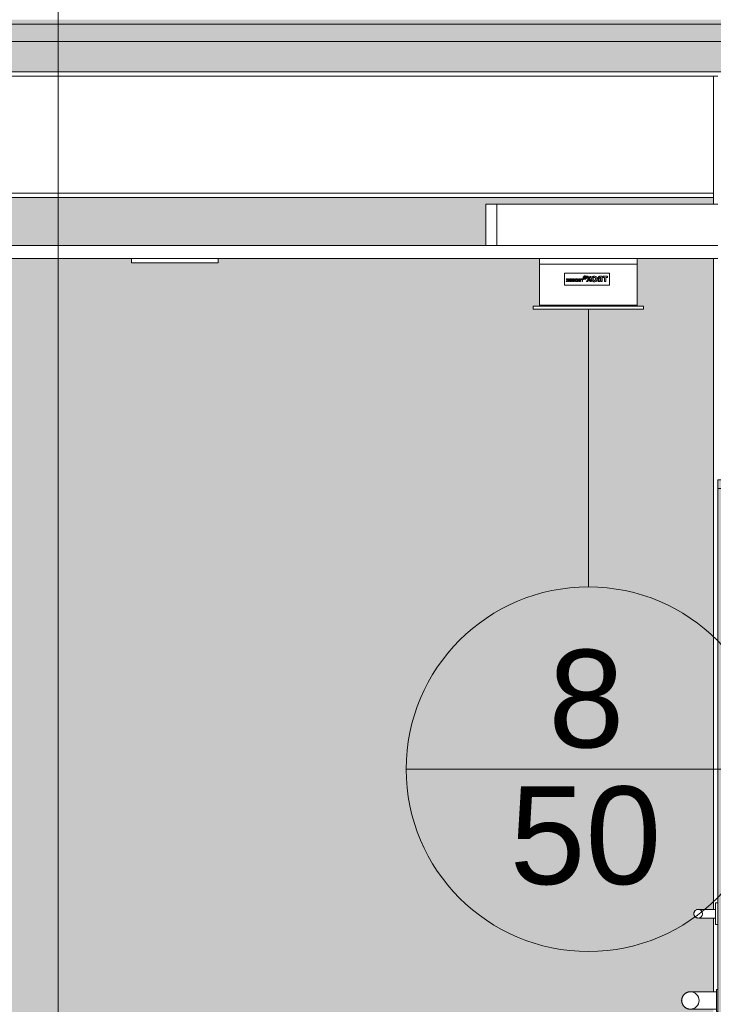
# Model space of a CAD drawing. Header units: metres. Extents: x 3.7 to 90.5, y -1.7 to 14.3.
# Tile 46 of 256: x 33.4 to 35, y 0.8 to 3. Entities that reach past the tile are written whole.
import ezdxf

# ---------------------------------------------------------------- set-up
doc = ezdxf.new("R2010")
doc.units = ezdxf.units.M
for name, color, linetype, lineweight in [('A-CLNG', 7, 'Continuous', 18), ('A-DOOR', 7, 'Continuous', 18), ('A-FLOR', 7, 'Continuous', 18), ('A-FLOR-PATT', 7, 'Continuous', 18), ('A-WALL-PATT', 7, 'Continuous', 18), ('DUTOS', 7, 'Continuous', 18), ('E-LITE-EQPM', 7, 'Continuous', 18), ('G-ANNO-SYMB', 7, 'Continuous', 9), ('G-IMPT', 7, 'Continuous', 18), ('M-HVAC-DUCT', 7, 'Continuous', 18), ('S-BEAM', 7, 'Continuous', 18), ('S-COLS', 7, 'Continuous', 18)]:
    doc.layers.add(name, color=color, linetype=linetype, lineweight=lineweight)
doc.layers.add('M-HVAC-CDFF-IDEN', color=1, linetype='Continuous', lineweight=9, true_color=0xff0000)
doc.styles.add('Arial_1', font='arial.ttf', dxfattribs={"height": 0.225})

# ---------------------------------------------------------------- blocks, each defined once
blk = doc.blocks.new('Porta sala de aula e laboratorio - P1 PORTA ESTUDIO-7232537-Corte 1')
at = {"layer": 'A-DOOR', "true_color": 0x624228}
for points in [[(35.1673, 1.93), (35.1673, 1.96), (35.0173, 1.96), (35.0173, 1.94), (35.0473, 1.94), (35.0473, 1.93), (35.0597, 1.93)], [(35.0173, -0.14), (35.0473, -0.14), (35.0473, 1.94), (35.0173, 1.94), (35.0173, -0.0881)]]:
    blk.add_hatch(color=49, dxfattribs=at).paths.add_polyline_path(points)
at = {"layer": 'A-DOOR'}
for p, q in [((35.1673, 1.96), (35.0173, 1.96)), ((35.0173, 1.96), (35.0173, 1.94)), ((35.1673, 1.93), (35.1673, 1.96)), ((35.0173, 1.94), (35.0473, 1.94)), ((35.0173, 1.94), (35.0173, -0.14)), ((35.0473, 1.94), (35.0173, 1.94)), ((35.0473, 1.94), (35.0473, 1.93)), ((35.0473, -0.14), (35.0473, 1.94)), ((35.0473, 1.93), (35.1673, 1.93)), ((35.0503, 1.93), (35.0473, 1.93)), ((35.0473, 1.93), (35.0473, 1.38)), ((35.0503, 1.38), (35.0503, 1.93)), ((35.1673, 1.93), (35.1673, -0.14)), ((35.0473, 1.38), (35.0503, 1.38)), ((35.0173, 0.985), (35.0123, 0.985)), ((35.0123, 0.985), (35.0123, 0.96)), ((35.0523, 0.985), (35.0473, 0.985)), ((35.0523, 0.96), (35.0523, 0.985)), ((35.0123, 0.97), (34.9923, 0.97)), ((35.0123, 0.96), (35.0123, 0.935)), ((35.0723, 0.97), (35.0523, 0.97)), ((35.0523, 0.935), (35.0523, 0.96)), ((34.9923, 0.95), (35.0123, 0.95)), ((35.0123, 0.935), (35.0173, 0.935)), ((35.0473, 0.935), (35.0523, 0.935)), ((35.0523, 0.95), (35.0723, 0.95)), ((35.0143, 0.78), (34.9843, 0.78)), ((35.0173, 0.785), (35.0143, 0.785)), ((35.0143, 0.785), (35.0143, 0.76)), ((35.0503, 0.785), (35.0473, 0.785)), ((35.0503, 0.76), (35.0503, 0.785)), ((35.0803, 0.78), (35.0503, 0.78)), ((35.0143, 0.76), (35.0143, 0.735)), ((35.0503, 0.735), (35.0503, 0.76)), ((34.9412, 0.745), (34.9406, 0.7455)), ((34.9843, 0.74), (35.0143, 0.74)), ((35.0143, 0.735), (35.0173, 0.735)), ((35.0473, 0.735), (35.0503, 0.735)), ((35.0503, 0.74), (35.0803, 0.74)), ((35.0173, -0.14), (35.0473, -0.14))]:
    blk.add_line(p, q, dxfattribs=at)
at = {"layer": 'A-DOOR', "flags": 128}
for points in [[(34.9624, 0.9608), (34.9624, 0.9612), (34.9625, 0.9616), (34.9625, 0.962), (34.9626, 0.9624), (34.9627, 0.9628), (34.9628, 0.9631), (34.963, 0.9635), (34.9631, 0.9639), (34.9633, 0.9643)], [(34.9633, 0.9556), (34.9632, 0.956), (34.963, 0.9564), (34.9629, 0.9568), (34.9628, 0.9571), (34.9627, 0.9575), (34.9626, 0.9579), (34.9625, 0.9583), (34.9624, 0.9587), (34.9624, 0.9591), (34.9624, 0.9595)], [(34.9667, 0.9517), (34.9664, 0.952), (34.9661, 0.9522), (34.9657, 0.9525), (34.9655, 0.9528), (34.9652, 0.953), (34.9649, 0.9533), (34.9646, 0.9536), (34.9644, 0.9539), (34.9641, 0.9543), (34.9639, 0.9546)], [(34.968, 0.969), (34.9683, 0.9692), (34.9687, 0.9693), (34.9691, 0.9695), (34.9695, 0.9696), (34.9699, 0.9697), (34.9702, 0.9698), (34.9706, 0.9699), (34.971, 0.9699), (34.9714, 0.97), (34.9718, 0.97)], [(34.9729, 0.97), (34.9731, 0.97), (34.9734, 0.97), (34.9736, 0.97), (34.9739, 0.97), (34.9742, 0.97), (34.9746, 0.97), (34.975, 0.97), (34.9754, 0.97), (34.9758, 0.97), (34.9763, 0.97), (34.9768, 0.97), (34.9773, 0.97), (34.9778, 0.97), (34.9784, 0.97), (34.979, 0.97), (34.9796, 0.97), (34.9802, 0.97), (34.9809, 0.97), (34.9815, 0.97), (34.9822, 0.97), (34.9829, 0.97), (34.9836, 0.97), (34.9844, 0.97), (34.9851, 0.97), (34.9858, 0.97), (34.9866, 0.97), (34.9874, 0.97), (34.9882, 0.97), (34.9889, 0.97), (34.9897, 0.97), (34.9905, 0.97), (34.9913, 0.97), (34.9921, 0.97), (34.9923, 0.97)], [(35.0723, 0.97), (35.0731, 0.97), (35.0739, 0.97), (35.0747, 0.97), (35.0755, 0.97), (35.0763, 0.97), (35.0771, 0.97), (35.0779, 0.97), (35.0786, 0.97), (35.0794, 0.97), (35.0801, 0.97), (35.0809, 0.97), (35.0816, 0.97), (35.0823, 0.97), (35.083, 0.97), (35.0836, 0.97), (35.0843, 0.97), (35.0849, 0.97), (35.0855, 0.97), (35.0861, 0.97), (35.0867, 0.97), (35.0872, 0.97), (35.0878, 0.97), (35.0883, 0.97), (35.0887, 0.97), (35.0892, 0.97), (35.0896, 0.97), (35.09, 0.97), (35.0903, 0.97), (35.0907, 0.97), (35.091, 0.97), (35.0913, 0.97), (35.0915, 0.97), (35.0917, 0.97)], [(35.0931, 0.97), (35.0935, 0.9699), (35.0939, 0.9699), (35.0943, 0.9698), (35.0947, 0.9697), (35.0951, 0.9696), (35.0955, 0.9695), (35.0959, 0.9694), (35.0962, 0.9692), (35.0966, 0.969)], [(35.1006, 0.9544), (35.1004, 0.954), (35.1001, 0.9537), (35.0999, 0.9534), (35.0996, 0.9531), (35.0993, 0.9528), (35.099, 0.9526), (35.0987, 0.9523), (35.0984, 0.952), (35.0981, 0.9518), (35.0977, 0.9516)], [(35.1013, 0.9644), (35.1015, 0.964), (35.1017, 0.9636), (35.1018, 0.9632), (35.1019, 0.9629), (35.102, 0.9625), (35.1021, 0.9621), (35.1022, 0.9617), (35.1023, 0.9613), (35.1023, 0.9609), (35.1023, 0.9605)], [(35.1023, 0.9592), (35.1023, 0.9588), (35.1022, 0.9584), (35.1021, 0.958), (35.1021, 0.9576), (35.1019, 0.9572), (35.1018, 0.9569), (35.1017, 0.9565), (35.1015, 0.9561), (35.1014, 0.9557)], [(34.9715, 0.95), (34.9711, 0.9501), (34.9707, 0.9501), (34.9704, 0.9502), (34.97, 0.9503), (34.9696, 0.9504), (34.9692, 0.9505), (34.9688, 0.9506), (34.9684, 0.9508), (34.9681, 0.951)], [(34.9923, 0.95), (34.9915, 0.95), (34.9907, 0.95), (34.9899, 0.95), (34.9892, 0.95), (34.9884, 0.95), (34.9876, 0.95), (34.9868, 0.95), (34.986, 0.95), (34.9853, 0.95), (34.9846, 0.95), (34.9838, 0.95), (34.9831, 0.95), (34.9824, 0.95), (34.9817, 0.95), (34.981, 0.95), (34.9804, 0.95), (34.9798, 0.95), (34.9792, 0.95), (34.9786, 0.95), (34.978, 0.95), (34.9774, 0.95), (34.9769, 0.95), (34.9764, 0.95), (34.976, 0.95), (34.9755, 0.95), (34.9751, 0.95), (34.9747, 0.95)], [(35.0901, 0.95), (35.0897, 0.95), (35.0893, 0.95), (35.0888, 0.95), (35.0884, 0.95), (35.0879, 0.95), (35.0874, 0.95), (35.0868, 0.95), (35.0863, 0.95), (35.0857, 0.95), (35.0851, 0.95), (35.0845, 0.95), (35.0838, 0.95), (35.0831, 0.95), (35.0825, 0.95), (35.0818, 0.95), (35.0811, 0.95), (35.0803, 0.95), (35.0796, 0.95), (35.0788, 0.95), (35.0781, 0.95), (35.0773, 0.95), (35.0765, 0.95), (35.0757, 0.95), (35.0749, 0.95), (35.0742, 0.95), (35.0734, 0.95), (35.0726, 0.95), (35.0723, 0.95)], [(35.0967, 0.951), (35.0963, 0.9508), (35.096, 0.9507), (35.0956, 0.9505), (35.0952, 0.9504), (35.0948, 0.9503), (35.0944, 0.9502), (35.094, 0.9501), (35.0936, 0.9501), (35.0932, 0.95), (35.0928, 0.95)], [(34.9343, 0.76), (34.9344, 0.7608), (34.9344, 0.7616), (34.9345, 0.7624), (34.9346, 0.7632), (34.9347, 0.764), (34.9349, 0.7648), (34.9351, 0.7655), (34.9354, 0.7663), (34.9356, 0.767), (34.9359, 0.7678), (34.9362, 0.7685), (34.9366, 0.7692), (34.937, 0.7699), (34.9374, 0.7706), (34.9378, 0.7713), (34.9383, 0.7719), (34.9388, 0.7726), (34.9393, 0.7732), (34.9398, 0.7738)], [(34.9404, 0.7743), (34.941, 0.7749), (34.9416, 0.7754), (34.9422, 0.7759), (34.9429, 0.7764), (34.9435, 0.7768), (34.9442, 0.7772), (34.9449, 0.7776), (34.9456, 0.778), (34.9464, 0.7783), (34.9471, 0.7786), (34.9478, 0.7789), (34.9486, 0.7792), (34.9494, 0.7794), (34.9502, 0.7796), (34.9509, 0.7797), (34.9517, 0.7798), (34.9525, 0.7799), (34.9533, 0.78), (34.9541, 0.78)], [(34.9544, 0.78), (34.9546, 0.78), (34.9547, 0.78), (34.9549, 0.78), (34.9552, 0.78), (34.9555, 0.78), (34.9559, 0.78), (34.9563, 0.78), (34.9567, 0.78), (34.9572, 0.78), (34.9577, 0.78), (34.9583, 0.78), (34.9589, 0.78), (34.9596, 0.78), (34.9603, 0.78), (34.961, 0.78), (34.9618, 0.78), (34.9626, 0.78), (34.9634, 0.78), (34.9643, 0.78), (34.9652, 0.78), (34.9662, 0.78), (34.9671, 0.78), (34.9681, 0.78), (34.9692, 0.78), (34.9702, 0.78), (34.9713, 0.78), (34.9724, 0.78), (34.9735, 0.78), (34.9746, 0.78), (34.9757, 0.78), (34.9769, 0.78), (34.9781, 0.78), (34.9792, 0.78), (34.9804, 0.78), (34.9816, 0.78), (34.9828, 0.78), (34.984, 0.78), (34.9843, 0.78)], [(35.0803, 0.78), (35.0815, 0.78), (35.0827, 0.78), (35.0839, 0.78), (35.0851, 0.78), (35.0863, 0.78), (35.0875, 0.78), (35.0886, 0.78), (35.0898, 0.78), (35.0909, 0.78), (35.092, 0.78), (35.0931, 0.78), (35.0942, 0.78), (35.0952, 0.78), (35.0963, 0.78), (35.0973, 0.78), (35.0983, 0.78), (35.0992, 0.78), (35.1001, 0.78), (35.101, 0.78), (35.1019, 0.78), (35.1027, 0.78), (35.1035, 0.78), (35.1042, 0.78), (35.1049, 0.78), (35.1056, 0.78), (35.1062, 0.78), (35.1068, 0.78), (35.1073, 0.78), (35.1078, 0.78), (35.1083, 0.78), (35.1087, 0.78), (35.1091, 0.78), (35.1094, 0.78), (35.1097, 0.78), (35.1099, 0.78), (35.1101, 0.78), (35.1102, 0.78)], [(35.1103, 0.78), (35.1111, 0.78), (35.1119, 0.7799), (35.1127, 0.7799), (35.1135, 0.7797), (35.1143, 0.7796), (35.1151, 0.7794), (35.1159, 0.7792), (35.1166, 0.779), (35.1174, 0.7787), (35.1181, 0.7784), (35.1189, 0.7781), (35.1196, 0.7777), (35.1203, 0.7774), (35.121, 0.7769), (35.1216, 0.7765), (35.1223, 0.776), (35.1229, 0.7756), (35.1235, 0.775), (35.1241, 0.7745)], [(35.1247, 0.7739), (35.1252, 0.7733), (35.1258, 0.7727), (35.1263, 0.7721), (35.1267, 0.7715), (35.1272, 0.7708), (35.1276, 0.7701), (35.128, 0.7694), (35.1283, 0.7687), (35.1287, 0.768), (35.129, 0.7672), (35.1293, 0.7665), (35.1295, 0.7657), (35.1297, 0.765), (35.1299, 0.7642), (35.13, 0.7634), (35.1302, 0.7626), (35.1303, 0.7618), (35.1303, 0.761), (35.1303, 0.7602)], [(34.94, 0.7461), (34.9394, 0.7467), (34.9389, 0.7473), (34.9384, 0.7479), (34.938, 0.7485), (34.9375, 0.7492), (34.9371, 0.7499), (34.9367, 0.7506), (34.9363, 0.7513), (34.936, 0.752), (34.9357, 0.7528), (34.9354, 0.7535), (34.9352, 0.7543), (34.935, 0.755), (34.9348, 0.7558), (34.9346, 0.7566), (34.9345, 0.7574), (34.9344, 0.7582), (34.9344, 0.759), (34.9343, 0.7598)], [(35.1303, 0.76), (35.1303, 0.7592), (35.1303, 0.7584), (35.1302, 0.7576), (35.1301, 0.7568), (35.1299, 0.756), (35.1298, 0.7552), (35.1296, 0.7545), (35.1293, 0.7537), (35.1291, 0.753), (35.1288, 0.7522), (35.1284, 0.7515), (35.1281, 0.7508), (35.1277, 0.7501), (35.1273, 0.7494), (35.1268, 0.7487), (35.1264, 0.7481), (35.1259, 0.7474), (35.1254, 0.7468), (35.1248, 0.7462)], [(34.9543, 0.74), (34.9535, 0.74), (34.9527, 0.7401), (34.9519, 0.7401), (34.9512, 0.7403), (34.9504, 0.7404), (34.9496, 0.7406), (34.9488, 0.7408), (34.948, 0.741), (34.9473, 0.7413), (34.9466, 0.7416), (34.9458, 0.7419), (34.9451, 0.7423), (34.9444, 0.7426), (34.9437, 0.7431), (34.943, 0.7435), (34.9424, 0.744), (34.9418, 0.7444), (34.9412, 0.745)], [(34.9843, 0.74), (34.9831, 0.74), (34.9819, 0.74), (34.9807, 0.74), (34.9796, 0.74), (34.9784, 0.74), (34.9772, 0.74), (34.976, 0.74), (34.9749, 0.74), (34.9738, 0.74), (34.9727, 0.74), (34.9716, 0.74), (34.9705, 0.74), (34.9694, 0.74), (34.9684, 0.74), (34.9674, 0.74), (34.9664, 0.74), (34.9655, 0.74), (34.9646, 0.74), (34.9637, 0.74), (34.9628, 0.74), (34.962, 0.74), (34.9612, 0.74), (34.9605, 0.74), (34.9598, 0.74), (34.9591, 0.74), (34.9585, 0.74), (34.9579, 0.74), (34.9573, 0.74), (34.9568, 0.74), (34.9564, 0.74), (34.956, 0.74), (34.9556, 0.74), (34.9553, 0.74), (34.955, 0.74), (34.9548, 0.74), (34.9546, 0.74), (34.9545, 0.74)], [(35.1102, 0.74), (35.1101, 0.74), (35.11, 0.74), (35.1097, 0.74), (35.1095, 0.74), (35.1092, 0.74), (35.1088, 0.74), (35.1084, 0.74), (35.108, 0.74), (35.1075, 0.74), (35.1069, 0.74), (35.1064, 0.74), (35.1058, 0.74), (35.1051, 0.74), (35.1044, 0.74), (35.1037, 0.74), (35.1029, 0.74), (35.1021, 0.74), (35.1012, 0.74), (35.1004, 0.74), (35.0995, 0.74), (35.0985, 0.74), (35.0975, 0.74), (35.0965, 0.74), (35.0955, 0.74), (35.0945, 0.74), (35.0934, 0.74), (35.0923, 0.74), (35.0912, 0.74), (35.0901, 0.74), (35.0889, 0.74), (35.0878, 0.74), (35.0866, 0.74), (35.0854, 0.74), (35.0843, 0.74), (35.0831, 0.74), (35.0819, 0.74), (35.0807, 0.74), (35.0803, 0.74)], [(35.1243, 0.7457), (35.1237, 0.7451), (35.1231, 0.7446), (35.1225, 0.7441), (35.1218, 0.7436), (35.1211, 0.7432), (35.1205, 0.7428), (35.1198, 0.7424), (35.1191, 0.742), (35.1183, 0.7417), (35.1176, 0.7414), (35.1168, 0.7411), (35.1161, 0.7408), (35.1153, 0.7406), (35.1145, 0.7404), (35.1137, 0.7403), (35.1129, 0.7402), (35.1122, 0.7401), (35.1114, 0.74), (35.1106, 0.74)]]:
    blk.add_lwpolyline(points, dxfattribs=at)
at = {"layer": 'A-DOOR'}
for centre, radius, start, end in [((34.9723, 0.96), 0.01, 0, 180), ((34.9723, 0.96), 0.01, 180, 0), ((35.0923, 0.96), 0.01, 0, 180), ((35.0923, 0.96), 0.01, 180, 0), ((34.9543, 0.76), 0.02, 0, 180), ((35.1103, 0.76), 0.02, 0, 180), ((34.9543, 0.76), 0.02, 180, 0), ((35.1103, 0.76), 0.02, 180, 360)]:
    blk.add_arc(centre, radius, start, end, dxfattribs=at)
blk = doc.blocks.new('Luminária Quadrada - 0300x1200mm_1 Lamp_ - 277V-V19-Corte 1')
at = {"layer": 'E-LITE-EQPM'}
for p, q in [((23.4973, 2.15), (23.4973, 2.16)), ((23.6973, 2.15), (23.6973, 2.16)), ((23.6973, 2.15), (23.4973, 2.15))]:
    blk.add_line(p, q, dxfattribs=at)
blk = doc.blocks.new('4 GRE - ESCOLA DE CINEMA E AUDIOVISUAL CINE REX R07_rvt-1-Corte 1')
at = {"layer": 'A-FLOR-PATT'}
h = blk.add_hatch(dxfattribs=at)
h.set_pattern_fill('FP_1', color=256, style=0, pattern_type=2)
h.set_pattern_definition([(50, (22.355, 98.755), (0.5465545, -0.047815), [0.05715, -0.62865]), (355, (22.355, 98.755), (-0.1057276, 0.573166), [0.04572, -0.50292]), (100.451, (22.401, 98.751), (0.4408277, 0.525349), [0.04857, -0.53427]), (46.184, (22.355, 98.907), (0.8132374, -0.126129), [0.08572, -0.94297]), (96.636, (22.423, 98.897), (0.712212, 0.742287), [0.07286, -0.80141]), (351.184, (22.355, 98.907), (0.7122166, 0.742274), [0.06858, -0.75438]), (21, (22.431, 98.869), (0.4548461, -0.306795), [0.05715, -0.62865]), (326, (22.431, 98.869), (0.185405, 0.55256), [0.04572, -0.50292]), (71.451, (22.469, 98.844), (0.640251, 0.2457632), [0.04857, -0.53427]), (37.5, (22.355, 98.755), (0.00926095, 0.2536672), [0.02515, -0.47168, 0.02515, -0.48539, -0.50482]), (37.5, (22.355, 98.755), (0.00926095, 0.2536672), [-1.007, 0.02515, -0.47968]), (7.5, (22.355, 98.755), (0.2004558, 0.30054595), [0.02515, -0.26594, 0.02515, -0.46025, -0.1924]), (7.5, (22.355, 98.755), (0.2004558, 0.30054595), [-0.77648, 0.02515, -0.16726]), (327.5, (22.185, 98.755), (0.40676816, -0.0171882), [0.02515, -0.16535, 0.02515, -0.56921, -0.78867]), (327.5, (22.185, 98.755), (0.40676816, -0.0171882), [-0.78486, 0.02515, -0.76352]), (317.5, (22.109, 98.755), (0.4443832, 0.0762794), [0.02515, -0.2225, 0.02515, -0.36957, -0.56007]), (317.5, (22.109, 98.755), (0.4443832, 0.0762794), [-0.64237, 0.02515, -0.53492])])
h.paths.add_polyline_path([(29.7405, 2.9), (35.1673, 2.9), (35.1673, 3.02), (22.5272, 3.02), (22.5272, 2.9), (29.445, 2.9)])
at = {"layer": 'A-WALL-PATT', "true_color": 0x804040}
h = blk.add_hatch(dxfattribs=at)
h.set_pattern_fill('FP_9', color=17, style=0, pattern_type=2)
h.set_pattern_definition([(0, (22.512, 0.16), (0, 0.075), []), (90, (22.512, 0.16), (-0.1125, 0.075), [0.075, -0.075])])
h.paths.add_polyline_path([(39.8189, -1.0401), (39.8189, -0.26), (35.2086, -0.26), (35.2086, -1.0401), (39.1968, -1.0401)])
h.paths.add_polyline_path([(22.5973, -1.0401), (26.2284, -1.0401), (26.2284, -0.46), (22.5886, -0.46), (22.5886, -1.0401)])
h.paths.add_polyline_path([(26.4297, -1.0401), (29.3323, -1.0401), (29.3323, -0.46), (26.4297, -0.46)])
h.paths.add_polyline_path([(29.6341, -1.0401), (32.3373, -1.0401), (32.3373, -0.46), (29.6341, -0.46), (29.6341, -0.9297)])
h.paths.add_polyline_path([(32.5386, -1.0401), (35.0073, -1.0401), (35.0073, -0.26), (32.5386, -0.26), (32.5386, -0.8084)])
h.paths.add_polyline_path([(34.9685, 0.7459), (34.9728, 0.7528), (34.9737, 0.7549), (34.9737, 0.7584), (34.9688, 0.7467)])
h.paths.add_polyline_path([(34.9685, 0.7741), (34.9743, 0.76), (34.9724, 0.7682), (34.9699, 0.7723), (34.969, 0.7735)])
h.paths.add_polyline_path([(35.0073, -0.14), (35.0073, 0.74), (34.9604, 0.7408), (34.9658, 0.7438), (34.9663, 0.745), (34.9543, 0.74), (34.9402, 0.7459), (34.9343, 0.76), (34.9402, 0.7741), (34.9543, 0.78), (34.9661, 0.776), (34.9618, 0.7784), (34.9595, 0.7798), (34.9685, 0.7797), (34.9737, 0.78), (35.0073, 0.78), (35.0073, 0.95), (34.9888, 0.9507), (34.9831, 0.9504), (34.983, 0.9504), (34.9673, 0.9513), (34.9637, 0.955), (34.9623, 0.96), (34.9646, 0.9662), (34.9673, 0.9687), (34.9738, 0.9696), (34.9753, 0.9694), (34.983, 0.9693), (34.9853, 0.9689), (34.9923, 0.97), (35.0073, 0.97), (35.0073, 2.47), (34.8317, 2.47), (34.8317, 2.36), (34.8462, 2.36), (34.8462, 2.353), (34.5922, 2.353), (34.5922, 2.36), (34.6067, 2.36), (34.6067, 2.47), (33.8659, 2.47), (33.8659, 2.46), (33.6659, 2.46), (33.6659, 2.47), (32.5386, 2.47), (32.5386, 2.315), (32.6351, 2.315), (32.6352, 2.3161), (32.6433, 2.3151), (32.6442, 2.316), (32.6458, 2.3148), (32.6511, 2.314), (32.6522, 2.315), (32.6537, 2.3137), (32.6592, 2.313), (32.6598, 2.3139), (32.6616, 2.3127), (32.6693, 2.3108), (32.6747, 2.3086), (32.6752, 2.3095), (32.6823, 2.3058), (32.683, 2.3066), (32.6845, 2.3045), (32.6986, 2.2979), (32.6986, 2.2971), (32.7034, 2.2945), (32.7053, 2.2935), (32.7044, 2.2926), (32.7097, 2.2896), (32.7116, 2.2885), (32.7108, 2.2877), (32.7202, 2.2795), (32.7264, 2.2723), (32.7283, 2.2712), (32.7273, 2.2703), (32.7311, 2.2658), (32.733, 2.2648), (32.7321, 2.2639), (32.7372, 2.2567), (32.7392, 2.2519), (32.7407, 2.2506), (32.7404, 2.249), (32.7424, 2.2446), (32.7441, 2.2434), (32.7434, 2.2417), (32.7464, 2.2364), (32.7465, 2.2355), (32.7463, 2.2348), (32.7486, 2.2275), (32.7502, 2.2209), (32.7509, 2.2205), (32.7497, 2.2186), (32.7512, 2.213), (32.752, 2.2121), (32.7509, 2.21), (32.7522, 2.2047), (32.7522, 2.2042), (32.7518, 2.2027), (32.7522, 2.2001), (32.7512, 2.2001), (32.7096, 2.045), (32.6834, 2.0313), (32.6638, 2.0254), (32.6649, 2.0237), (32.6419, 2.0157), (32.6178, 2.0127), (32.5935, 2.0148), (32.5833, 2.0168), (32.5833, 2.02), (32.5386, 2.02), (32.5386, -0.14), (34.4687, -0.14)])
h.paths.add_polyline_path([(22.5886, 2.1951), (22.5973, 2.1951), (22.5973, 2.29), (23.2347, 2.29), (23.2172, 2.3075), (22.5886, 2.3075), (22.5886, 2.1953)])
h.paths.add_polyline_path([(25.7158, 2.29), (26.2284, 2.29), (26.2284, 2.37), (26.1158, 2.37), (25.7158, 2.3325), (25.5622, 2.3325), (25.5622, 2.29), (25.6034, 2.29)])
h.paths.add_polyline_path([(23.7422, 2.29), (25.0797, 2.29), (25.0372, 2.3325), (24.2591, 2.3325), (23.8591, 2.3075), (23.7422, 2.3075), (23.7422, 2.292)])
h.paths.add_polyline_path([(26.1944, 2.47), (26.2284, 2.47), (26.2284, 2.61), (22.5886, 2.61), (22.5886, 2.5325), (23.8591, 2.5325), (24.2591, 2.5075), (25.7158, 2.5075), (26.1158, 2.47)])
h.paths.add_polyline_path([(32.5479, 2.5), (34.4829, 2.5), (34.4829, 2.595), (35.0073, 2.595), (35.0073, 2.61), (32.5386, 2.61), (32.5386, 2.5)])
at = {"layer": 'A-CLNG'}
for p, q in [((35.0173, 2.5), (32.4873, 2.5)), ((32.4873, 2.47), (35.0173, 2.47))]:
    blk.add_line(p, q, dxfattribs=at)
at = {"layer": 'A-FLOR'}
blk.add_line((22.5272, 2.9), (35.1673, 2.9), dxfattribs=at)
at = {"layer": 'S-BEAM'}
blk.add_line((32.5386, 2.62), (35.0073, 2.62), dxfattribs=at)
at = {"layer": 'S-COLS'}
for p, q in [((35.0073, 2.595), (35.0073, 2.89)), ((35.0073, 0.97), (35.0073, 2.47)), ((35.0073, 0.7798), (35.0073, 0.9501))]:
    blk.add_line(p, q, dxfattribs=at)
at = {"layer": 'A-DOOR', "lineweight": 18}
blk.add_blockref('Porta sala de aula e laboratorio - P1 PORTA ESTUDIO-7232537-Corte 1', (0, 0), dxfattribs=at)
at = {"layer": 'E-LITE-EQPM', "lineweight": 18}
blk.add_blockref('Luminária Quadrada - 0300x1200mm_1 Lamp_ - 277V-V19-Corte 1', (10.1685, 0.31), dxfattribs=at)
blk = doc.blocks.new('Family - V103-298993-Corte 1')
at = {"layer": 'S-BEAM'}
blk.add_line((32.5386, 2.61), (35.0073, 2.61), dxfattribs=at)
blk = doc.blocks.new('Family - L104-299042-Corte 1')
at = {"layer": 'A-FLOR'}
for p, q in [((32.5136, 3.01), (32.5136, 2.97)), ((35.0586, 3.01), (32.5136, 3.01)), ((35.0586, 2.97), (35.0586, 3.01)), ((32.5136, 2.97), (35.0586, 2.97)), ((35.0173, 2.89), (32.5136, 2.89))]:
    blk.add_line(p, q, dxfattribs=at)
blk = doc.blocks.new('ESTRUTURAL CINE REX _011_IFC-1-Corte 1')
at = {"layer": 'A-FLOR', "lineweight": 18}
blk.add_blockref('Family - L104-299042-Corte 1', (0, 0), dxfattribs=at)
at = {"layer": 'S-BEAM', "lineweight": 18}
blk.add_blockref('Family - V103-298993-Corte 1', (0, 0), dxfattribs=at)
blk = doc.blocks.new('AH-0-AG 225x75 - TROX_AH-0-AG_225x75_dxf_QMODEL_916299a9_f66b_46ba_af9d_4a70e7dbf2f8-898152-Corte 1')
at = {"layer": 'G-IMPT', "color": 1, "true_color": 0xff0000}
for p, q in [((34.6067, 2.457), (34.8317, 2.457)), ((34.6067, 2.457), (34.6067, 2.362)), ((34.8317, 2.457), (34.8317, 2.362)), ((34.6642, 2.436), (34.7682, 2.436)), ((34.6642, 2.436), (34.6642, 2.408)), ((34.7077, 2.4272), (34.7081, 2.4279)), ((34.7081, 2.4279), (34.7085, 2.4284)), ((34.7085, 2.4284), (34.7091, 2.4289)), ((34.7087, 2.4275), (34.7091, 2.4279)), ((34.7091, 2.4289), (34.7098, 2.4293)), ((34.7091, 2.4279), (34.7095, 2.4283)), ((34.7095, 2.4283), (34.71, 2.4286)), ((34.7097, 2.4274), (34.7099, 2.4277)), ((34.7098, 2.4293), (34.7105, 2.4295)), ((34.7099, 2.4277), (34.7101, 2.4278)), ((34.71, 2.4286), (34.7106, 2.4288)), ((34.7101, 2.4278), (34.7104, 2.428)), ((34.7104, 2.428), (34.7107, 2.428)), ((34.7112, 2.4296), (34.7105, 2.4295)), ((34.7112, 2.4288), (34.7106, 2.4288)), ((34.7107, 2.428), (34.7109, 2.4281)), ((34.7107, 2.428), (34.7117, 2.4281)), ((34.7119, 2.4295), (34.7112, 2.4296)), ((34.7112, 2.4288), (34.7118, 2.4288)), ((34.7117, 2.4281), (34.7127, 2.4281)), ((34.7118, 2.4288), (34.7124, 2.4286)), ((34.7119, 2.4295), (34.7127, 2.4293)), ((34.7124, 2.4286), (34.7129, 2.4283)), ((34.7127, 2.4293), (34.7133, 2.4289)), ((34.7127, 2.4271), (34.7127, 2.4281)), ((34.7129, 2.4283), (34.7134, 2.4279)), ((34.7133, 2.4289), (34.7139, 2.4284)), ((34.7134, 2.4279), (34.7137, 2.4275)), ((34.7139, 2.4284), (34.7144, 2.4279)), ((34.7144, 2.4279), (34.7147, 2.4272)), ((34.7182, 2.4287), (34.7149, 2.4287)), ((34.7231, 2.4167), (34.7149, 2.4287)), ((34.7182, 2.4287), (34.7265, 2.4167)), ((34.7223, 2.4286), (34.7257, 2.4286)), ((34.7223, 2.4286), (34.7223, 2.4276)), ((34.7257, 2.4286), (34.7257, 2.4276)), ((34.7286, 2.4272), (34.7296, 2.428)), ((34.7296, 2.428), (34.7307, 2.4286)), ((34.7307, 2.4286), (34.7319, 2.429)), ((34.7332, 2.4291), (34.7319, 2.429)), ((34.7345, 2.429), (34.7332, 2.4291)), ((34.7345, 2.429), (34.7357, 2.4286)), ((34.7357, 2.4286), (34.7368, 2.428)), ((34.7368, 2.428), (34.7378, 2.4272)), ((34.7429, 2.4276), (34.7436, 2.4281)), ((34.7436, 2.4281), (34.7443, 2.4284)), ((34.7443, 2.4284), (34.7451, 2.4286)), ((34.7451, 2.4286), (34.7458, 2.4287)), ((34.7458, 2.4287), (34.7481, 2.4287)), ((34.7481, 2.4287), (34.7509, 2.4287)), ((34.7509, 2.426), (34.7509, 2.4287)), ((34.7532, 2.4288), (34.7565, 2.4288)), ((34.7532, 2.4288), (34.7532, 2.426)), ((34.7565, 2.4288), (34.7597, 2.4288)), ((34.7597, 2.4288), (34.763, 2.4288)), ((34.763, 2.4288), (34.763, 2.426)), ((34.7682, 2.436), (34.7682, 2.408)), ((34.7682, 2.408), (34.6642, 2.408)), ((34.6703, 2.4198), (34.668, 2.4229)), ((34.668, 2.4229), (34.6697, 2.4229)), ((34.6703, 2.4198), (34.668, 2.4166)), ((34.668, 2.4166), (34.6697, 2.4166)), ((34.6716, 2.4203), (34.6697, 2.4229)), ((34.6716, 2.4193), (34.6697, 2.4166)), ((34.6719, 2.4203), (34.6716, 2.4203)), ((34.6719, 2.4193), (34.6716, 2.4193)), ((34.6719, 2.4229), (34.6731, 2.4229)), ((34.6719, 2.4229), (34.6719, 2.4203)), ((34.6719, 2.4193), (34.6719, 2.4166)), ((34.6731, 2.4166), (34.6719, 2.4166)), ((34.6731, 2.4229), (34.6731, 2.4203)), ((34.6731, 2.4203), (34.6731, 2.4193)), ((34.6731, 2.4193), (34.6731, 2.4166)), ((34.6747, 2.4229), (34.6759, 2.4229)), ((34.6747, 2.4229), (34.6747, 2.4166)), ((34.6759, 2.4166), (34.6747, 2.4166)), ((34.6759, 2.4229), (34.6759, 2.4166)), ((34.6774, 2.4229), (34.6786, 2.4229)), ((34.6774, 2.4229), (34.6774, 2.4189)), ((34.6774, 2.4189), (34.6774, 2.4166)), ((34.6786, 2.4166), (34.6774, 2.4166)), ((34.6786, 2.4229), (34.6786, 2.4189)), ((34.6786, 2.4189), (34.6815, 2.4229)), ((34.6786, 2.4166), (34.6815, 2.4206)), ((34.6815, 2.4229), (34.6827, 2.4229)), ((34.6815, 2.4206), (34.6815, 2.4166)), ((34.6827, 2.4166), (34.6815, 2.4166)), ((34.6827, 2.4229), (34.6827, 2.4206)), ((34.6827, 2.4206), (34.6827, 2.4166)), ((34.6844, 2.4206), (34.6844, 2.4229)), ((34.6855, 2.4229), (34.6844, 2.4229)), ((34.6844, 2.4192), (34.6844, 2.4206)), ((34.6844, 2.4192), (34.6844, 2.4166)), ((34.6844, 2.4166), (34.6855, 2.4166)), ((34.6855, 2.4206), (34.6855, 2.4229)), ((34.6855, 2.4206), (34.6882, 2.4206)), ((34.6882, 2.4192), (34.6855, 2.4192)), ((34.6855, 2.4192), (34.6855, 2.4166)), ((34.6882, 2.4206), (34.6882, 2.4229)), ((34.6882, 2.4229), (34.6894, 2.4229)), ((34.6882, 2.4192), (34.6882, 2.4166)), ((34.6894, 2.4166), (34.6882, 2.4166)), ((34.6894, 2.4206), (34.6894, 2.4229)), ((34.6894, 2.4192), (34.6894, 2.4206)), ((34.6894, 2.4192), (34.6894, 2.4166)), ((34.6909, 2.4224), (34.6915, 2.4227)), ((34.6909, 2.4224), (34.691, 2.4209)), ((34.6909, 2.4169), (34.691, 2.4184)), ((34.6915, 2.4167), (34.6909, 2.4169)), ((34.691, 2.4209), (34.6913, 2.4209)), ((34.691, 2.4184), (34.6913, 2.4184)), ((34.6917, 2.4212), (34.6913, 2.4209)), ((34.6917, 2.4181), (34.6913, 2.4184)), ((34.6915, 2.4227), (34.6921, 2.4229)), ((34.6921, 2.4165), (34.6915, 2.4167)), ((34.6917, 2.4212), (34.692, 2.4214)), ((34.692, 2.4179), (34.6917, 2.4181)), ((34.692, 2.4214), (34.6923, 2.4215)), ((34.6923, 2.4178), (34.692, 2.4179)), ((34.6921, 2.4229), (34.6927, 2.4229)), ((34.6927, 2.4164), (34.6921, 2.4165)), ((34.6923, 2.4215), (34.6927, 2.4215)), ((34.6927, 2.4178), (34.6923, 2.4178)), ((34.6927, 2.4229), (34.6934, 2.4228)), ((34.6927, 2.4215), (34.6931, 2.4215)), ((34.6931, 2.4179), (34.6927, 2.4178)), ((34.6934, 2.4165), (34.6927, 2.4164)), ((34.6931, 2.4215), (34.6934, 2.4214)), ((34.6934, 2.418), (34.6931, 2.4179)), ((34.6934, 2.4228), (34.6939, 2.4226)), ((34.6934, 2.4214), (34.6937, 2.4212)), ((34.6937, 2.4181), (34.6934, 2.418)), ((34.6939, 2.4167), (34.6934, 2.4165)), ((34.6937, 2.4212), (34.694, 2.421)), ((34.694, 2.4184), (34.6937, 2.4181)), ((34.6939, 2.4226), (34.6945, 2.4223)), ((34.6945, 2.417), (34.6939, 2.4167)), ((34.694, 2.421), (34.6942, 2.4207)), ((34.6942, 2.4187), (34.694, 2.4184)), ((34.6942, 2.4207), (34.6944, 2.4204)), ((34.6944, 2.419), (34.6942, 2.4187)), ((34.6944, 2.4204), (34.6945, 2.42)), ((34.6945, 2.4193), (34.6944, 2.419)), ((34.6945, 2.4223), (34.695, 2.4219)), ((34.6945, 2.42), (34.6945, 2.4197)), ((34.6945, 2.4197), (34.6945, 2.4193)), ((34.695, 2.4174), (34.6945, 2.417)), ((34.695, 2.4219), (34.6954, 2.4214)), ((34.6954, 2.4179), (34.695, 2.4174)), ((34.6954, 2.4214), (34.6957, 2.4209)), ((34.6957, 2.4185), (34.6954, 2.4179)), ((34.6957, 2.4209), (34.6958, 2.4203)), ((34.6958, 2.419), (34.6957, 2.4185)), ((34.6958, 2.4203), (34.6959, 2.4197)), ((34.6959, 2.4197), (34.6958, 2.419)), ((34.7001, 2.4229), (34.6974, 2.4229)), ((34.6974, 2.4229), (34.6974, 2.4217)), ((34.7001, 2.4217), (34.6974, 2.4217)), ((34.7001, 2.4204), (34.6974, 2.4204)), ((34.6974, 2.4204), (34.6974, 2.4191)), ((34.7001, 2.4191), (34.6974, 2.4191)), ((34.7001, 2.4179), (34.6974, 2.4179)), ((34.6974, 2.4179), (34.6974, 2.4166)), ((34.7001, 2.4166), (34.6974, 2.4166)), ((34.7001, 2.4229), (34.7013, 2.4229)), ((34.7001, 2.4217), (34.7001, 2.4204)), ((34.7001, 2.4191), (34.7001, 2.4179)), ((34.7013, 2.4166), (34.7001, 2.4166)), ((34.7013, 2.4229), (34.7013, 2.4217)), ((34.7013, 2.4217), (34.7013, 2.4204)), ((34.7013, 2.4204), (34.7013, 2.4191)), ((34.7013, 2.4191), (34.7013, 2.4179)), ((34.7013, 2.4179), (34.7013, 2.4166)), ((34.7028, 2.4229), (34.7047, 2.4229)), ((34.7028, 2.4229), (34.7028, 2.4215)), ((34.7047, 2.4215), (34.7028, 2.4215)), ((34.7047, 2.4229), (34.7059, 2.4229)), ((34.7047, 2.4215), (34.7047, 2.4166)), ((34.7059, 2.4166), (34.7047, 2.4166)), ((34.7059, 2.4229), (34.708, 2.4229)), ((34.7059, 2.4215), (34.708, 2.4215)), ((34.7059, 2.4215), (34.7059, 2.4166)), ((34.7074, 2.4258), (34.7075, 2.4265)), ((34.7075, 2.425), (34.7074, 2.4258)), ((34.7075, 2.4265), (34.7077, 2.4272)), ((34.7077, 2.4243), (34.7075, 2.425)), ((34.7081, 2.4237), (34.7077, 2.4243)), ((34.708, 2.4229), (34.708, 2.4215)), ((34.7085, 2.4231), (34.7081, 2.4237)), ((34.7082, 2.4264), (34.7084, 2.4269)), ((34.7082, 2.4258), (34.7082, 2.4264)), ((34.7082, 2.4252), (34.7082, 2.4258)), ((34.7084, 2.4246), (34.7082, 2.4252)), ((34.7084, 2.4269), (34.7087, 2.4275)), ((34.7087, 2.4241), (34.7084, 2.4246)), ((34.7091, 2.4226), (34.7085, 2.4231)), ((34.7091, 2.4237), (34.7087, 2.4241)), ((34.7101, 2.4252), (34.7091, 2.4237)), ((34.7106, 2.4237), (34.7091, 2.4237)), ((34.7091, 2.4237), (34.7095, 2.4232)), ((34.7098, 2.4223), (34.7091, 2.4226)), ((34.7094, 2.4269), (34.7095, 2.4272)), ((34.7094, 2.4266), (34.7094, 2.4269)), ((34.7094, 2.4264), (34.7094, 2.4266)), ((34.7094, 2.4261), (34.7094, 2.4264)), ((34.7095, 2.4258), (34.7094, 2.4261)), ((34.7095, 2.4272), (34.7097, 2.4274)), ((34.7097, 2.4256), (34.7095, 2.4258)), ((34.71, 2.4229), (34.7095, 2.4232)), ((34.7099, 2.4253), (34.7097, 2.4256)), ((34.7105, 2.422), (34.7098, 2.4223)), ((34.7101, 2.4252), (34.7099, 2.4253)), ((34.7106, 2.4228), (34.71, 2.4229)), ((34.7104, 2.4267), (34.7106, 2.4269)), ((34.7104, 2.4265), (34.7104, 2.4267)), ((34.7104, 2.4263), (34.7104, 2.4265)), ((34.7105, 2.4261), (34.7104, 2.4263)), ((34.7106, 2.426), (34.7105, 2.4261)), ((34.7112, 2.422), (34.7105, 2.422)), ((34.7106, 2.4269), (34.7107, 2.427)), ((34.7106, 2.426), (34.711, 2.4259)), ((34.7117, 2.4255), (34.7106, 2.4237)), ((34.7112, 2.4227), (34.7106, 2.4228)), ((34.7107, 2.427), (34.7109, 2.4271)), ((34.7107, 2.427), (34.7117, 2.4271)), ((34.7117, 2.4259), (34.711, 2.4259)), ((34.7118, 2.4228), (34.7112, 2.4227)), ((34.7119, 2.422), (34.7112, 2.422)), ((34.7117, 2.4271), (34.7117, 2.4237)), ((34.7127, 2.4237), (34.7117, 2.4237)), ((34.7124, 2.4229), (34.7118, 2.4228)), ((34.7127, 2.4223), (34.7119, 2.422)), ((34.7129, 2.4232), (34.7124, 2.4229)), ((34.7127, 2.4271), (34.7127, 2.4237)), ((34.7133, 2.4226), (34.7127, 2.4223)), ((34.7134, 2.4236), (34.7129, 2.4232)), ((34.7139, 2.4231), (34.7133, 2.4226)), ((34.7137, 2.4241), (34.7134, 2.4236)), ((34.7137, 2.4275), (34.714, 2.4269)), ((34.714, 2.4246), (34.7137, 2.4241)), ((34.7144, 2.4237), (34.7139, 2.4231)), ((34.714, 2.4269), (34.7142, 2.4264)), ((34.7142, 2.4252), (34.714, 2.4246)), ((34.7142, 2.4264), (34.7143, 2.4258)), ((34.7143, 2.4258), (34.7142, 2.4252)), ((34.7147, 2.4243), (34.7144, 2.4237)), ((34.7147, 2.4272), (34.7149, 2.4265)), ((34.7149, 2.425), (34.7147, 2.4243)), ((34.7147, 2.4174), (34.7182, 2.4174)), ((34.7147, 2.4174), (34.7147, 2.4164)), ((34.7182, 2.4164), (34.7147, 2.4164)), ((34.7149, 2.4265), (34.715, 2.4258)), ((34.715, 2.4258), (34.7149, 2.425)), ((34.7155, 2.4186), (34.719, 2.4186)), ((34.7155, 2.4186), (34.7155, 2.4176)), ((34.719, 2.4176), (34.7155, 2.4176)), ((34.7163, 2.4198), (34.7198, 2.4198)), ((34.7163, 2.4198), (34.7163, 2.4188)), ((34.7198, 2.4188), (34.7163, 2.4188)), ((34.717, 2.42), (34.717, 2.4207)), ((34.717, 2.4207), (34.72, 2.4207)), ((34.7205, 2.42), (34.717, 2.42)), ((34.7177, 2.4213), (34.7177, 2.422)), ((34.7177, 2.422), (34.7192, 2.422)), ((34.7196, 2.4213), (34.7177, 2.4213)), ((34.7182, 2.4174), (34.7182, 2.4164)), ((34.719, 2.4186), (34.719, 2.4176)), ((34.7196, 2.4213), (34.7192, 2.422)), ((34.7198, 2.4198), (34.7198, 2.4188)), ((34.7205, 2.42), (34.72, 2.4207)), ((34.7207, 2.4263), (34.7241, 2.4263)), ((34.7207, 2.4263), (34.7207, 2.4253)), ((34.7241, 2.4253), (34.7207, 2.4253)), ((34.7211, 2.4249), (34.7233, 2.4249)), ((34.7211, 2.4249), (34.7216, 2.4242)), ((34.7215, 2.4274), (34.7249, 2.4274)), ((34.7215, 2.4274), (34.7215, 2.4264)), ((34.7249, 2.4264), (34.7215, 2.4264)), ((34.7233, 2.4242), (34.7216, 2.4242)), ((34.7257, 2.4276), (34.7223, 2.4276)), ((34.7265, 2.4167), (34.7231, 2.4167)), ((34.7233, 2.4249), (34.7233, 2.4242)), ((34.7241, 2.4263), (34.7241, 2.4253)), ((34.7249, 2.4274), (34.7249, 2.4264)), ((34.7266, 2.4226), (34.7268, 2.4239)), ((34.7268, 2.4213), (34.7266, 2.4226)), ((34.7268, 2.4239), (34.7271, 2.4251)), ((34.7271, 2.4201), (34.7268, 2.4213)), ((34.7271, 2.4251), (34.7278, 2.4262)), ((34.7278, 2.419), (34.7271, 2.4201)), ((34.7278, 2.4262), (34.7286, 2.4272)), ((34.7286, 2.418), (34.7278, 2.419)), ((34.7296, 2.4171), (34.7286, 2.418)), ((34.7307, 2.4165), (34.7296, 2.4171)), ((34.7298, 2.4226), (34.7299, 2.4232)), ((34.7299, 2.4219), (34.7298, 2.4226)), ((34.7299, 2.4232), (34.7301, 2.4239)), ((34.7301, 2.4213), (34.7299, 2.4219)), ((34.7301, 2.4239), (34.7304, 2.4245)), ((34.7304, 2.4207), (34.7301, 2.4213)), ((34.7304, 2.4245), (34.7308, 2.425)), ((34.7308, 2.4202), (34.7304, 2.4207)), ((34.7319, 2.4162), (34.7307, 2.4165)), ((34.7308, 2.425), (34.7313, 2.4254)), ((34.7313, 2.4198), (34.7308, 2.4202)), ((34.7313, 2.4254), (34.7319, 2.4257)), ((34.7319, 2.4195), (34.7313, 2.4198)), ((34.7319, 2.4257), (34.7325, 2.4259)), ((34.7325, 2.4193), (34.7319, 2.4195)), ((34.7332, 2.416), (34.7319, 2.4162)), ((34.7332, 2.4259), (34.7325, 2.4259)), ((34.7332, 2.4192), (34.7325, 2.4193)), ((34.7332, 2.4259), (34.7339, 2.4259)), ((34.7339, 2.4193), (34.7332, 2.4192)), ((34.7345, 2.4162), (34.7332, 2.416)), ((34.7339, 2.4259), (34.7345, 2.4257)), ((34.7345, 2.4195), (34.7339, 2.4193)), ((34.7345, 2.4257), (34.7351, 2.4254)), ((34.7351, 2.4198), (34.7345, 2.4195)), ((34.7357, 2.4165), (34.7345, 2.4162)), ((34.7351, 2.4254), (34.7356, 2.425)), ((34.7356, 2.4202), (34.7351, 2.4198)), ((34.7356, 2.425), (34.736, 2.4245)), ((34.736, 2.4207), (34.7356, 2.4202)), ((34.7368, 2.4171), (34.7357, 2.4165)), ((34.736, 2.4245), (34.7363, 2.4239)), ((34.7363, 2.4213), (34.736, 2.4207)), ((34.7363, 2.4239), (34.7365, 2.4232)), ((34.7365, 2.4219), (34.7363, 2.4213)), ((34.7365, 2.4232), (34.7365, 2.4226)), ((34.7365, 2.4226), (34.7365, 2.4219)), ((34.7378, 2.418), (34.7368, 2.4171)), ((34.7378, 2.4272), (34.7386, 2.4262)), ((34.7386, 2.419), (34.7378, 2.418)), ((34.7386, 2.4262), (34.7393, 2.4251)), ((34.7393, 2.4201), (34.7386, 2.419)), ((34.7393, 2.4251), (34.7396, 2.4239)), ((34.7396, 2.4213), (34.7393, 2.4201)), ((34.7396, 2.4239), (34.7397, 2.4226)), ((34.7397, 2.4226), (34.7396, 2.4213)), ((34.7435, 2.4207), (34.7408, 2.4166)), ((34.7449, 2.4166), (34.7408, 2.4166)), ((34.7415, 2.4248), (34.7417, 2.4256)), ((34.7415, 2.424), (34.7415, 2.4248)), ((34.7416, 2.4232), (34.7415, 2.424)), ((34.7419, 2.4225), (34.7416, 2.4232)), ((34.7417, 2.4256), (34.7419, 2.4263)), ((34.7419, 2.4263), (34.7424, 2.427)), ((34.7423, 2.4218), (34.7419, 2.4225)), ((34.7428, 2.4212), (34.7423, 2.4218)), ((34.7424, 2.427), (34.7429, 2.4276)), ((34.7435, 2.4207), (34.7428, 2.4212)), ((34.7442, 2.4245), (34.7443, 2.4248)), ((34.7442, 2.4242), (34.7442, 2.4245)), ((34.7443, 2.4239), (34.7442, 2.4242)), ((34.7443, 2.4248), (34.7444, 2.4251)), ((34.7444, 2.4236), (34.7443, 2.4239)), ((34.7444, 2.4251), (34.7446, 2.4253)), ((34.7445, 2.4234), (34.7444, 2.4236)), ((34.7447, 2.4232), (34.7445, 2.4234)), ((34.7446, 2.4253), (34.7448, 2.4256)), ((34.745, 2.423), (34.7447, 2.4232)), ((34.7448, 2.4256), (34.745, 2.4257)), ((34.7481, 2.4215), (34.7449, 2.4166)), ((34.745, 2.4257), (34.7453, 2.4259)), ((34.745, 2.423), (34.7459, 2.4227)), ((34.7453, 2.4259), (34.7456, 2.4259)), ((34.7456, 2.4259), (34.7458, 2.426)), ((34.7458, 2.426), (34.7481, 2.426)), ((34.7481, 2.4227), (34.7459, 2.4227)), ((34.7481, 2.426), (34.7481, 2.4227)), ((34.7481, 2.4215), (34.7481, 2.4166)), ((34.7509, 2.4166), (34.7481, 2.4166)), ((34.7509, 2.426), (34.7509, 2.4227)), ((34.7509, 2.4227), (34.7509, 2.4215)), ((34.7509, 2.4215), (34.7509, 2.4166)), ((34.7565, 2.426), (34.7532, 2.426)), ((34.7565, 2.426), (34.7565, 2.4166)), ((34.7597, 2.4166), (34.7565, 2.4166)), ((34.7597, 2.426), (34.7597, 2.4166)), ((34.7597, 2.426), (34.763, 2.426)), ((34.5922, 2.36), (34.8462, 2.36)), ((34.5922, 2.353), (34.5922, 2.36)), ((34.8317, 2.362), (34.6067, 2.362)), ((34.8462, 2.353), (34.8462, 2.36)), ((34.8462, 2.353), (34.5922, 2.353))]:
    blk.add_line(p, q, dxfattribs=at)
blk = doc.blocks.new('AH-0-AG 225x75 - TROX_AH-0-AG_225x75_dxf-898151-Corte 1')
blk.add_blockref('AH-0-AG 225x75 - TROX_AH-0-AG_225x75_dxf_QMODEL_916299a9_f66b_46ba_af9d_4a70e7dbf2f8-898152-Corte 1', (0, 0))
blk = doc.blocks.new('AH-0-AG 225x75 - AE-924296-Corte 1')
blk.add_blockref('AH-0-AG 225x75 - TROX_AH-0-AG_225x75_dxf-898151-Corte 1', (0, 0))
blk = doc.blocks.new('M_Tampa retangular - Padrão-V53-Corte 1')
at = {"layer": 'M-HVAC-DUCT', "color": 96, "true_color": 0x008000}
for p, q in [((34.4829, 2.5), (34.4829, 2.595)), ((34.5079, 2.595), (34.4829, 2.595)), ((34.5079, 2.595), (34.5079, 2.5))]:
    blk.add_line(p, q, dxfattribs=at)
blk = doc.blocks.new('M_Identificador de terminal de ar_BTS - Em caixas-852561-Corte 1')
at = {"layer": 'M-HVAC-CDFF-IDEN'}
blk.add_line((9.0048, 7.473), (9.8448, 7.473), dxfattribs=at)
blk.add_circle((9.4248, 7.473), 0.42, dxfattribs=at)

msp = doc.modelspace()

# ---------------------------------------------------------------- linework, layer by layer
at = {"layer": 'DUTOS', "color": 96, "true_color": 0x008000}
for p, q in [((34.5079, 2.5), (34.5079, 2.595)), ((35.0173, 2.595), (34.5079, 2.595)), ((34.6067, 2.47), (34.6067, 2.36)), ((34.8317, 2.36), (34.8317, 2.47))]:
    msp.add_line(p, q, dxfattribs=at)
at = {"layer": 'G-ANNO-SYMB'}
msp.add_line((33.497, 12.9149), (33.497, -0.6386), dxfattribs=at)
at = {"layer": 'M-HVAC-CDFF-IDEN'}
msp.add_line((34.7192, 2.353), (34.7192, 1.713), dxfattribs=at)

# ---------------------------------------------------------------- block references
at = {"lineweight": 5}
for name in ['4 GRE - ESCOLA DE CINEMA E AUDIOVISUAL CINE REX R07_rvt-1-Corte 1', 'ESTRUTURAL CINE REX _011_IFC-1-Corte 1']:
    msp.add_blockref(name, (0, 0), dxfattribs=at)
at = {"layer": 'G-IMPT', "color": 1, "true_color": 0xff0000}
msp.add_blockref('AH-0-AG 225x75 - AE-924296-Corte 1', (0, 0), dxfattribs=at)
at = {"layer": 'M-HVAC-CDFF-IDEN'}
msp.add_blockref('M_Identificador de terminal de ar_BTS - Em caixas-852561-Corte 1', (25.2945, -6.18), dxfattribs=at)
at = {"layer": 'M-HVAC-DUCT', "color": 96, "true_color": 0x008000}
msp.add_blockref('M_Tampa retangular - Padrão-V53-Corte 1', (0, 0), dxfattribs=at)

# ---------------------------------------------------------------- texts
at = {"layer": 'M-HVAC-CDFF-IDEN', "color": 7, "char_height": 0.225, "attachment_point": 1, "style": 'Arial_1'}
for s, insert, width in [('8', (34.6271, 1.5681), 0.216456), ('50', (34.5378, 1.2531), 0.432911)]:
    msp.add_mtext(s, dxfattribs=dict(at, insert=insert, width=width))

doc.saveas('drawing.dxf')
